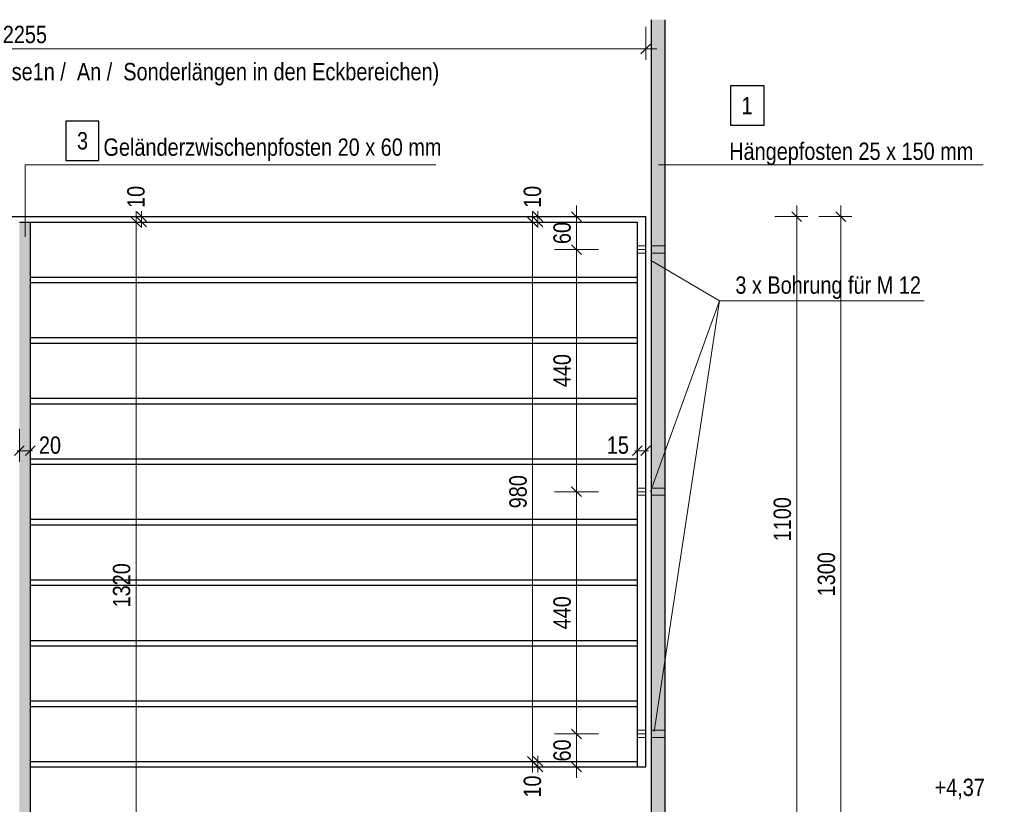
# Model space of a CAD drawing. Header units: millimetres. Extents: x 0 to 91, y -53.4 to 42.
# Tile 64 of 180: x 40.4 to 49.4, y -37.3 to -30.1. Entities that reach past the tile are written whole.
import ezdxf

# ---------------------------------------------------------------- set-up
doc = ezdxf.new("R2010")
doc.units = ezdxf.units.MM
doc.linetypes.add('DASHDOT', pattern=[1, 0.5, -0.25, 0, -0.25])
doc.linetypes.add('HIDDEN', pattern=[0.375, 0.25, -0.125])
doc.layers.add('Achsen', color=7, linetype='Continuous', lineweight=20)
doc.styles.add('Arial Narrow', font='ARIALN.TTF')
doc.dimstyles.new('Arch_Strakon_dimstyle', dxfattribs={"dimtxt": 1, "dimasz": 1, "dimexe": 1.25, "dimexo": 0.0625, "dimgap": 1, "dimtad": 0, "dimdec": 5, "dimzin": 12, "dimdsep": 46, "dimtxsty": 'Arial Narrow', "dimblk": 'Arrowhead_Tick', "dimsah": 1, "dimcen": 0, "dimse1": 1, "dimse2": 1, "dimclrd": 6, "dimclrt": 2, "dimazin": 0, "dimtfac": 1, "dimtdec": 4, "dimtmove": 0, "dimatfit": 3, "dimldrblk": 'NONE', "dimfxl": 1, "dimtvp": 1, "dimtolj": 1, "dimtzin": 0, "dimlwd": 13, "dimarcsym": 2})

# ---------------------------------------------------------------- blocks, each defined once
blk = doc.blocks.new('Arrowhead_Tick')
at = {"color": 0, "linetype": 'Continuous', "lineweight": -2}
for p, q in [((0, 20), (0, -10)), ((-1, 0), (0, 0)), ((10, 0), (0, 0))]:
    blk.add_line(p, q, dxfattribs=at)
at = {"color": 2, "linetype": 'Continuous', "lineweight": 35}
blk.add_line((4.42, 4.42), (-4.42, -4.42), dxfattribs=at)
blk = doc.blocks.new('*D262')
at = {"color": 6, "linetype": 'Continuous', "lineweight": 13}
blk.add_line((47.5009, -37.4034), (47.5009, -31.9234), dxfattribs=at)
at = {"layer": 'Defpoints', "color": 0}
for p in [(46.129, -31.9134), (47.5009, -31.9134), (49.2523, -37.4134)]:
    blk.add_point(p, dxfattribs=at)
at = {"color": 6, "lineweight": 13, "xscale": 0.01, "yscale": 0.01, "zscale": 0.01}
for p, rotation in [((47.5009, -31.9134), 90), ((47.5009, -37.4134), 270)]:
    blk.add_blockref('Arrowhead_Tick', p, dxfattribs=dict(at, rotation=rotation))
at = {"color": 2, "lineweight": 18, "insert": (47.3705, -34.6634), "char_height": 0.1575, "attachment_point": 5, "rotation": 90, "style": 'Arial Narrow'}
blk.add_mtext('\\A1;1100', dxfattribs=at)
blk = doc.blocks.new('_None')
blk = doc.blocks.new('*D263')
at = {"color": 6, "linetype": 'Continuous', "lineweight": 13}
blk.add_line((47.9009, -38.4034), (47.9009, -31.9234), dxfattribs=at)
at = {"layer": 'Defpoints', "color": 0}
for p in [(46.129, -31.9134), (47.9009, -31.9134), (46.6445, -38.4134)]:
    blk.add_point(p, dxfattribs=at)
at = {"color": 6, "lineweight": 13, "xscale": 0.01, "yscale": 0.01, "zscale": 0.01}
for p, rotation in [((47.9009, -31.9134), 90), ((47.9009, -38.4134), 270)]:
    blk.add_blockref('Arrowhead_Tick', p, dxfattribs=dict(at, rotation=rotation))
at = {"color": 2, "lineweight": 18, "insert": (47.7705, -35.1634), "char_height": 0.1575, "attachment_point": 5, "rotation": 90, "style": 'Arial Narrow'}
blk.add_mtext('\\A1;1300', dxfattribs=at)
blk = doc.blocks.new('*D264')
at = {"color": 6, "linetype": 'Continuous', "lineweight": 13}
for p, q in [((45.1509, -36.8534), (45.1509, -36.8434)), ((45.1509, -36.9134), (45.1509, -36.8634)), ((45.1509, -36.9234), (45.1509, -36.9334))]:
    blk.add_line(p, q, dxfattribs=at)
at = {"layer": 'Defpoints', "color": 0}
for p in [(45.1509, -36.8634), (46.054, -36.8634), (46.054, -36.9134)]:
    blk.add_point(p, dxfattribs=at)
at = {"color": 6, "lineweight": 13, "xscale": 0.01, "yscale": 0.01, "zscale": 0.01}
for p, rotation in [((45.1509, -36.9134), 90), ((45.1509, -36.8634), 270)]:
    blk.add_blockref('Arrowhead_Tick', p, dxfattribs=dict(at, rotation=rotation))
at = {"color": 2, "lineweight": 35, "insert": (45.1009, -37.0914), "char_height": 0.1575, "attachment_point": 5, "rotation": 90, "style": 'Arial Narrow'}
blk.add_mtext('\\A1;10', dxfattribs=at)
blk = doc.blocks.new('*D265')
at = {"color": 6, "linetype": 'Continuous', "lineweight": 13}
blk.add_line((45.1009, -36.8534), (45.1009, -31.9734), dxfattribs=at)
at = {"layer": 'Defpoints', "color": 0}
for p in [(45.1009, -31.9634), (46.054, -31.9634), (46.054, -36.8634)]:
    blk.add_point(p, dxfattribs=at)
at = {"color": 6, "lineweight": 13, "xscale": 0.01, "yscale": 0.01, "zscale": 0.01}
for p, rotation in [((45.1009, -31.9634), 90), ((45.1009, -36.8634), 270)]:
    blk.add_blockref('Arrowhead_Tick', p, dxfattribs=dict(at, rotation=rotation))
at = {"color": 2, "lineweight": 35, "insert": (44.9705, -34.4134), "char_height": 0.1575, "attachment_point": 5, "rotation": 90, "style": 'Arial Narrow'}
blk.add_mtext('\\A1;980', dxfattribs=at)
blk = doc.blocks.new('*D266')
at = {"color": 6, "linetype": 'Continuous', "lineweight": 13}
for p, q in [((45.1509, -31.9034), (45.1509, -31.8934)), ((45.1509, -31.9634), (45.1509, -31.9134)), ((45.1509, -31.9734), (45.1509, -31.9834))]:
    blk.add_line(p, q, dxfattribs=at)
at = {"layer": 'Defpoints', "color": 0}
for p in [(45.1509, -31.9134), (46.129, -31.9134), (46.054, -31.9634)]:
    blk.add_point(p, dxfattribs=at)
at = {"color": 6, "lineweight": 13, "xscale": 0.01, "yscale": 0.01, "zscale": 0.01}
for p, rotation in [((45.1509, -31.9634), 90), ((45.1509, -31.9134), 270)]:
    blk.add_blockref('Arrowhead_Tick', p, dxfattribs=dict(at, rotation=rotation))
at = {"color": 2, "lineweight": 35, "insert": (45.1009, -31.7354), "char_height": 0.1575, "attachment_point": 5, "rotation": 90, "style": 'Arial Narrow'}
blk.add_mtext('\\A1;10', dxfattribs=at)
blk = doc.blocks.new('*D267')
at = {"color": 6, "linetype": 'Continuous', "lineweight": 13}
blk.add_line((34.864, -30.3908), (46.119, -30.3908), dxfattribs=at)
at = {"layer": 'Defpoints', "color": 0}
for p in [(46.129, -30.3908), (34.854, -31.9134), (46.129, -31.9134)]:
    blk.add_point(p, dxfattribs=at)
at = {"color": 6, "lineweight": 13, "xscale": 0.01, "yscale": 0.01, "zscale": 0.01}
blk.add_blockref('Arrowhead_Tick', (46.129, -30.3908), dxfattribs=at)
at = {"color": 6, "lineweight": 13, "xscale": 0.01, "yscale": 0.01, "zscale": 0.01, "rotation": 180}
blk.add_blockref('Arrowhead_Tick', (34.854, -30.3908), dxfattribs=at)
at = {"color": 2, "lineweight": 35, "insert": (40.4915, -30.2604), "char_height": 0.1575, "attachment_point": 5, "style": 'Arial Narrow'}
blk.add_mtext('\\A1;2255', dxfattribs=at)
blk = doc.blocks.new('*D269')
at = {"color": 6, "linetype": 'Continuous', "lineweight": 13}
for p, q in [((40.4315, -34.0408), (40.4215, -34.0408)), ((40.4415, -34.0408), (40.5415, -34.0408)), ((40.5515, -34.0408), (40.5615, -34.0408))]:
    blk.add_line(p, q, dxfattribs=at)
at = {"layer": 'Defpoints', "color": 0}
for p in [(40.4415, -31.9634), (40.5415, -31.9634), (40.5415, -34.0408)]:
    blk.add_point(p, dxfattribs=at)
at = {"color": 6, "lineweight": 13, "xscale": 0.01, "yscale": 0.01, "zscale": 0.01}
blk.add_blockref('Arrowhead_Tick', (40.4415, -34.0408), dxfattribs=at)
at = {"color": 6, "lineweight": 13, "xscale": 0.01, "yscale": 0.01, "zscale": 0.01, "rotation": 180}
blk.add_blockref('Arrowhead_Tick', (40.5415, -34.0408), dxfattribs=at)
at = {"color": 2, "lineweight": 35, "insert": (40.7195, -33.9908), "char_height": 0.1575, "attachment_point": 5, "style": 'Arial Narrow'}
blk.add_mtext('\\A1;20', dxfattribs=at)
blk = doc.blocks.new('*D270')
at = {"color": 6, "linetype": 'Continuous', "lineweight": 13}
for p, q in [((46.044, -34.0408), (46.034, -34.0408)), ((46.054, -34.0408), (46.129, -34.0408)), ((46.139, -34.0408), (46.149, -34.0408))]:
    blk.add_line(p, q, dxfattribs=at)
at = {"layer": 'Defpoints', "color": 0}
for p in [(46.129, -31.9134), (46.054, -31.9634), (46.129, -34.0408)]:
    blk.add_point(p, dxfattribs=at)
at = {"color": 6, "lineweight": 13, "xscale": 0.01, "yscale": 0.01, "zscale": 0.01}
blk.add_blockref('Arrowhead_Tick', (46.054, -34.0408), dxfattribs=at)
at = {"color": 6, "lineweight": 13, "xscale": 0.01, "yscale": 0.01, "zscale": 0.01, "rotation": 180}
blk.add_blockref('Arrowhead_Tick', (46.129, -34.0408), dxfattribs=at)
at = {"color": 2, "lineweight": 35, "insert": (45.8761, -33.9908), "char_height": 0.1575, "attachment_point": 5, "style": 'Arial Narrow'}
blk.add_mtext('\\A1;15', dxfattribs=at)
blk = doc.blocks.new('*D400')
at = {"color": 6, "linetype": 'Continuous', "lineweight": 13}
blk.add_line((45.5009, -36.6033), (45.5009, -34.4233), dxfattribs=at)
at = {"layer": 'Defpoints', "color": 0}
for p in [(45.5009, -34.4133), (46.054, -34.4133), (46.054, -36.6133)]:
    blk.add_point(p, dxfattribs=at)
at = {"color": 6, "lineweight": 13, "xscale": 0.01, "yscale": 0.01, "zscale": 0.01}
for p, rotation in [((45.5009, -34.4133), 90), ((45.5009, -36.6133), 270)]:
    blk.add_blockref('Arrowhead_Tick', p, dxfattribs=dict(at, rotation=rotation))
at = {"color": 2, "lineweight": 35, "insert": (45.3705, -35.5133), "char_height": 0.1575, "attachment_point": 5, "rotation": 90, "style": 'Arial Narrow'}
blk.add_mtext('\\A1;440', dxfattribs=at)
blk = doc.blocks.new('*D401')
at = {"color": 6, "linetype": 'Continuous', "lineweight": 13}
blk.add_line((45.5009, -34.4033), (45.5009, -32.2233), dxfattribs=at)
at = {"layer": 'Defpoints', "color": 0}
for p in [(45.5009, -32.2133), (46.054, -32.2133), (46.054, -34.4133)]:
    blk.add_point(p, dxfattribs=at)
at = {"color": 6, "lineweight": 13, "xscale": 0.01, "yscale": 0.01, "zscale": 0.01}
for p, rotation in [((45.5009, -32.2133), 90), ((45.5009, -34.4133), 270)]:
    blk.add_blockref('Arrowhead_Tick', p, dxfattribs=dict(at, rotation=rotation))
at = {"color": 2, "lineweight": 35, "insert": (45.3705, -33.3133), "char_height": 0.1575, "attachment_point": 5, "rotation": 90, "style": 'Arial Narrow'}
blk.add_mtext('\\A1;440', dxfattribs=at)
blk = doc.blocks.new('*D402')
at = {"color": 6, "linetype": 'Continuous', "lineweight": 13}
blk.add_line((45.5009, -32.2033), (45.5009, -31.9234), dxfattribs=at)
at = {"layer": 'Defpoints', "color": 0}
for p in [(45.5009, -31.9134), (46.129, -31.9134), (46.054, -32.2133)]:
    blk.add_point(p, dxfattribs=at)
at = {"color": 6, "lineweight": 13, "xscale": 0.01, "yscale": 0.01, "zscale": 0.01}
for p, rotation in [((45.5009, -31.9134), 90), ((45.5009, -32.2133), 270)]:
    blk.add_blockref('Arrowhead_Tick', p, dxfattribs=dict(at, rotation=rotation))
at = {"color": 2, "lineweight": 35, "insert": (45.3705, -32.0634), "char_height": 0.1575, "attachment_point": 5, "rotation": 90, "style": 'Arial Narrow'}
blk.add_mtext('\\A1;60', dxfattribs=at)
blk = doc.blocks.new('*D403')
at = {"color": 6, "linetype": 'Continuous', "lineweight": 13}
blk.add_line((45.5009, -36.9034), (45.5009, -36.6233), dxfattribs=at)
at = {"layer": 'Defpoints', "color": 0}
for p in [(45.5009, -36.6133), (46.054, -36.6133), (46.129, -36.9134)]:
    blk.add_point(p, dxfattribs=at)
at = {"color": 6, "lineweight": 13, "xscale": 0.01, "yscale": 0.01, "zscale": 0.01}
for p, rotation in [((45.5009, -36.6133), 90), ((45.5009, -36.9134), 270)]:
    blk.add_blockref('Arrowhead_Tick', p, dxfattribs=dict(at, rotation=rotation))
at = {"color": 2, "lineweight": 35, "insert": (45.3705, -36.7634), "char_height": 0.1575, "attachment_point": 5, "rotation": 90, "style": 'Arial Narrow'}
blk.add_mtext('\\A1;60', dxfattribs=at)
blk = doc.blocks.new('*D419')
at = {"color": 6, "linetype": 'Continuous', "lineweight": 13}
blk.add_line((41.5009, -38.5534), (41.5009, -31.9734), dxfattribs=at)
at = {"layer": 'Defpoints', "color": 0}
for p in [(40.5415, -31.9634), (41.5009, -31.9634), (40.594, -38.5634)]:
    blk.add_point(p, dxfattribs=at)
at = {"color": 6, "lineweight": 13, "xscale": 0.01, "yscale": 0.01, "zscale": 0.01}
for p, rotation in [((41.5009, -31.9634), 90), ((41.5009, -38.5634), 270)]:
    blk.add_blockref('Arrowhead_Tick', p, dxfattribs=dict(at, rotation=rotation))
at = {"color": 2, "lineweight": 35, "insert": (41.3705, -35.2634), "char_height": 0.1575, "attachment_point": 5, "rotation": 90, "style": 'Arial Narrow'}
blk.add_mtext('\\A1;1320', dxfattribs=at)
blk = doc.blocks.new('*D420')
at = {"color": 6, "linetype": 'Continuous', "lineweight": 13}
for p, q in [((41.5509, -31.9034), (41.5509, -31.8934)), ((41.5509, -31.9634), (41.5509, -31.9134)), ((41.5509, -31.9734), (41.5509, -31.9834))]:
    blk.add_line(p, q, dxfattribs=at)
at = {"layer": 'Defpoints', "color": 0}
for p in [(34.854, -31.9134), (41.5509, -31.9134), (40.5415, -31.9634)]:
    blk.add_point(p, dxfattribs=at)
at = {"color": 6, "lineweight": 13, "xscale": 0.01, "yscale": 0.01, "zscale": 0.01}
for p, rotation in [((41.5509, -31.9634), 90), ((41.5509, -31.9134), 270)]:
    blk.add_blockref('Arrowhead_Tick', p, dxfattribs=dict(at, rotation=rotation))
at = {"color": 2, "lineweight": 35, "insert": (41.5009, -31.7354), "char_height": 0.1575, "attachment_point": 5, "rotation": 90, "style": 'Arial Narrow'}
blk.add_mtext('\\A1;10', dxfattribs=at)

msp = doc.modelspace()

# ---------------------------------------------------------------- hatches: boundary and pattern name
at = {"lineweight": 25, "true_color": 0xcccccc}
for points in [[(46.3069825, -30.1251435), (46.3069825, -38.4134075), (46.1819825, -38.4134075), (46.1819825, -30.1251435)], [(40.5414825, -31.9634075), (40.5414825, -38.5634075), (40.4414825, -38.5634075), (40.4414825, -31.9634075)]]:
    msp.add_hatch(color=254, dxfattribs=at).paths.add_polyline_path(points)

# ---------------------------------------------------------------- linework, layer by layer
at = {"color": 5, "linetype": 'Continuous', "lineweight": 18}
for p, q in [((44.2231795, -31.4446189), (40.4930768, -31.4446189)), ((40.4930768, -31.4446189), (40.4930768, -32.0970745)), ((49.1949213, -31.4446189), (46.2460395, -31.4446189)), ((46.7989516, -32.6788596), (46.1737768, -32.3101668)), ((46.7989516, -32.6788596), (46.1737768, -34.4101129)), ((46.7989516, -32.6788596), (46.2058371, -36.5902096)), ((48.6584459, -32.6788596), (46.7989516, -32.6788596))]:
    msp.add_line(p, q, dxfattribs=at)
at = {"color": 6, "linetype": 'HIDDEN', "lineweight": 13, "ltscale": 0.5}
for p, q in [((46.0540487, -32.1808075), (46.1290487, -32.1808075)), ((46.1819825, -32.1808075), (46.3069825, -32.1808075)), ((46.0540487, -32.2460075), (46.1290487, -32.2460075)), ((46.1819825, -32.2460075), (46.3069825, -32.2460075)), ((46.0540487, -34.3808075), (46.1290487, -34.3808075)), ((46.1819825, -34.3808075), (46.3069825, -34.3808075)), ((46.0540487, -34.4460075), (46.1290487, -34.4460075)), ((46.1819825, -34.4460075), (46.3069825, -34.4460075)), ((46.0540487, -36.5808075), (46.1290487, -36.5808075)), ((46.0540487, -36.6460075), (46.1290487, -36.6460075)), ((46.1819825, -36.5808075), (46.3069825, -36.5808075)), ((46.1819825, -36.6460075), (46.3069825, -36.6460075))]:
    msp.add_line(p, q, dxfattribs=at)
at = {"color": 6, "linetype": 'DASHDOT', "lineweight": 13, "ltscale": 0.5}
for p, q in [((46.0540487, -32.2133075), (46.1290487, -32.2133075)), ((46.0540487, -34.4133075), (46.1290487, -34.4133075)), ((46.0540487, -36.6133075), (46.1290487, -36.6133075))]:
    msp.add_line(p, q, dxfattribs=at)
at = {"layer": 'Achsen', "color": 3, "linetype": 'Continuous', "lineweight": 25}
for p, q in [((46.1819825, -38.4134075), (46.1819825, -30.1251435)), ((46.3069825, -38.4134075), (46.3069825, -30.1251435)), ((47.2033689, -30.7261553), (46.8989025, -30.7261553)), ((46.8989025, -30.7261553), (46.8989025, -31.0836553)), ((47.2033689, -31.0836553), (47.2033689, -30.7261553)), ((41.1637058, -31.0464481), (40.8644808, -31.0464481)), ((40.8644808, -31.0464481), (40.8644808, -31.4039481)), ((41.1637058, -31.4039481), (41.1637058, -31.0464481)), ((46.8989025, -31.0836553), (47.2033689, -31.0836553)), ((40.8644808, -31.4039481), (41.1637058, -31.4039481)), ((34.8540156, -31.9134075), (46.1290487, -31.9134075)), ((46.1290487, -31.9634075), (46.1290487, -31.9134075)), ((40.4414825, -31.9634075), (40.5414825, -31.9634075)), ((40.5414825, -31.9634075), (46.0540487, -31.9634075)), ((40.5414825, -38.5634075), (40.5414825, -31.9634075)), ((46.0540487, -36.9134075), (46.0540487, -31.9634075)), ((46.1290487, -36.9134075), (46.1290487, -31.9634075)), ((40.5414825, -32.4634075), (46.0540487, -32.4634075)), ((40.5414825, -32.5134075), (46.0540487, -32.5134075)), ((40.5414825, -33.0134075), (46.0540487, -33.0134075)), ((40.5414825, -33.0634075), (46.0540487, -33.0634075)), ((40.5414825, -33.5634075), (46.0540487, -33.5634075)), ((40.5414825, -33.6134075), (46.0540487, -33.6134075)), ((40.5414825, -34.1134075), (46.0540487, -34.1134075)), ((40.5414825, -34.1634075), (46.0540487, -34.1634075)), ((40.5414825, -34.6634075), (46.0540487, -34.6634075)), ((40.5414825, -34.7134075), (46.0540487, -34.7134075)), ((40.5414825, -35.2134075), (46.0540487, -35.2134075)), ((40.5414825, -35.2634075), (46.0540487, -35.2634075)), ((40.5414825, -35.7634075), (46.0540487, -35.7634075)), ((40.5414825, -35.8134075), (46.0540487, -35.8134075)), ((40.5414825, -36.3134075), (46.0540487, -36.3134075)), ((40.5414825, -36.3634075), (46.0540487, -36.3634075)), ((40.5414825, -36.8634075), (46.0540487, -36.8634075)), ((40.5414825, -36.9134075), (46.0540487, -36.9134075)), ((46.0540487, -36.9134075), (46.1290487, -36.9134075))]:
    msp.add_line(p, q, dxfattribs=at)

# ---------------------------------------------------------------- texts
at = {"color": 2, "lineweight": 35, "style": 'Arial Narrow'}
for s, p in [('oberes Randprofil 60 x 10 mm', (37.9106965, -31.0703299)), ('Geländerzwischenpfosten 20 x 60 mm', (41.2052828, -31.3615425)), ('Hängepfosten 25 x 150 mm', (46.8874931, -31.3989886)), ('3 x Bohrung für M 12', (46.9432227, -32.6147391))]:
    msp.add_text(s, height=0.1575, dxfattribs=at).set_placement(p)
at = {"color": 2, "lineweight": 35, "insert": (48.7020873, -37.0196517), "char_height": 0.1575, "attachment_point": 1, "line_spacing_factor": 0.9, "style": 'Arial Narrow'}
msp.add_mtext(' +4,37', dxfattribs=at)
at = {"layer": 'Achsen', "color": 2, "lineweight": 35, "style": 'Arial Narrow'}
for s, p in [('(Geländerabmessungen variieren: Achse1n /  An /  Sonderlängen in den Eckbereichen)', (37.2831253, -30.6758474)), ('1', (46.9989025, -30.9836553)), ('3', (40.9644808, -31.3039481))]:
    msp.add_text(s, height=0.1575, dxfattribs=at).set_placement(p)

# ---------------------------------------------------------------- dimensions: what is measured, and where the dimension line sits
at = {"lineweight": 35}
for base, p1, p2, text, override, picture, middle in [((46.1290487, -30.3907713), (34.8540156, -31.9134075), (46.1290487, -31.9134075), '2255', {"dimscale": 0.01, "dimtxt": 15.75, "dimasz": 1, "dimgap": 5, "dimtad": 1, "dimjust": 0, "dimtih": 0, "dimtoh": 0, "dimdec": 3, "dimdsep": 46, "dimtxsty": 'Arial Narrow', "dimclrd": 6, "dimclrt": 2, "dimtix": 1, "dimtofl": 255, "dimtmove": 0, "dimatfit": 2, "dimfxl": 0, "dimfxlon": 0, "dimtvp": 31.746032, "dimlwd": 13}, '*D267', (40.4915322, -30.3907713)), ((46.1290487, -34.0407713), (46.0540487, -31.9634075), (46.1290487, -31.9134075), '15', {"dimscale": 0.01, "dimtxt": 15.75, "dimasz": 1, "dimgap": 5, "dimtad": 1, "dimjust": 0, "dimtih": 0, "dimtoh": 0, "dimdec": 3, "dimdsep": 46, "dimtxsty": 'Arial Narrow', "dimclrd": 6, "dimclrt": 2, "dimtix": 0, "dimtofl": 255, "dimtmove": 2, "dimatfit": 2, "dimfxl": 0, "dimfxlon": 0, "dimtvp": 31.746032, "dimlwd": 13}, '*D270', (45.8760737, -33.9907713)), ((40.5414825, -34.0407713), (40.4414825, -31.9634075), (40.5414825, -31.9634075), '20', {"dimscale": 0.01, "dimtxt": 15.75, "dimasz": 1, "dimgap": 5, "dimtad": 1, "dimjust": 4, "dimtih": 0, "dimtoh": 0, "dimdec": 3, "dimdsep": 46, "dimtxsty": 'Arial Narrow', "dimclrd": 6, "dimclrt": 2, "dimtix": 0, "dimtofl": 255, "dimtmove": 2, "dimatfit": 2, "dimfxl": 0, "dimfxlon": 0, "dimtvp": 31.746032, "dimlwd": 13}, '*D269', (40.7194575, -33.9907713))]:
    dim = msp.add_linear_dim(base=base, p1=p1, p2=p2, text=text, dimstyle='Arch_Strakon_dimstyle', override=override, dxfattribs=at)
    dim.commit()
    dim.dimension.update_dxf_attribs({"geometry": picture, "text_midpoint": middle, "dimtype": 160})
for base, p1, p2, text, override, picture, middle in [((41.5509123, -31.9134075), (40.5414825, -31.9634075), (34.8540156, -31.9134075), '10', {"dimscale": 0.01, "dimtxt": 15.75, "dimasz": 1, "dimgap": 5, "dimtad": 1, "dimjust": 4, "dimtih": 0, "dimtoh": 0, "dimdec": 3, "dimdsep": 46, "dimtxsty": 'Arial Narrow', "dimclrd": 6, "dimclrt": 2, "dimtix": 0, "dimtofl": 255, "dimtmove": 2, "dimatfit": 2, "dimfxl": 0, "dimfxlon": 0, "dimtvp": 31.746032, "dimlwd": 13}, '*D420', (41.5009123, -31.7354325)), ((45.1509123, -31.9134075), (46.0540487, -31.9634075), (46.1290487, -31.9134075), '10', {"dimscale": 0.01, "dimtxt": 15.75, "dimasz": 1, "dimgap": 5, "dimtad": 1, "dimjust": 4, "dimtih": 0, "dimtoh": 0, "dimdec": 3, "dimdsep": 46, "dimtxsty": 'Arial Narrow', "dimclrd": 6, "dimclrt": 2, "dimtix": 0, "dimtofl": 255, "dimtmove": 2, "dimatfit": 2, "dimfxl": 0, "dimfxlon": 0, "dimtvp": 31.746032, "dimlwd": 13}, '*D266', (45.1009123, -31.7354325)), ((45.5009123, -31.9134075), (46.0540487, -32.2133075), (46.1290487, -31.9134075), '60', {"dimscale": 0.01, "dimtxt": 15.75, "dimasz": 1, "dimgap": 5, "dimtad": 1, "dimjust": 0, "dimtih": 0, "dimtoh": 0, "dimdec": 3, "dimdsep": 46, "dimtxsty": 'Arial Narrow', "dimclrd": 6, "dimclrt": 2, "dimtix": 1, "dimtofl": 255, "dimtmove": 0, "dimatfit": 2, "dimfxl": 0, "dimfxlon": 0, "dimtvp": 31.746032, "dimlwd": 13}, '*D402', (45.5009123, -32.0633575)), ((41.5009123, -31.9634075), (40.5939825, -38.5634075), (40.5414825, -31.9634075), '1320', {"dimscale": 0.01, "dimtxt": 15.75, "dimasz": 1, "dimgap": 5, "dimtad": 1, "dimjust": 0, "dimtih": 0, "dimtoh": 0, "dimdec": 3, "dimdsep": 46, "dimtxsty": 'Arial Narrow', "dimclrd": 6, "dimclrt": 2, "dimtix": 1, "dimtofl": 255, "dimtmove": 0, "dimatfit": 2, "dimfxl": 0, "dimfxlon": 0, "dimtvp": 31.746032, "dimlwd": 13}, '*D419', (41.5009123, -35.2634075)), ((45.1009123, -31.9634075), (46.0540487, -36.8634075), (46.0540487, -31.9634075), '980', {"dimscale": 0.01, "dimtxt": 15.75, "dimasz": 1, "dimgap": 5, "dimtad": 1, "dimjust": 0, "dimtih": 0, "dimtoh": 0, "dimdec": 3, "dimdsep": 46, "dimtxsty": 'Arial Narrow', "dimclrd": 6, "dimclrt": 2, "dimtix": 1, "dimtofl": 255, "dimtmove": 0, "dimatfit": 2, "dimfxl": 0, "dimfxlon": 0, "dimtvp": 31.746032, "dimlwd": 13}, '*D265', (45.1009123, -34.4134075)), ((45.5009123, -32.2133075), (46.0540487, -34.4133075), (46.0540487, -32.2133075), '440', {"dimscale": 0.01, "dimtxt": 15.75, "dimasz": 1, "dimgap": 5, "dimtad": 1, "dimjust": 0, "dimtih": 0, "dimtoh": 0, "dimdec": 3, "dimdsep": 46, "dimtxsty": 'Arial Narrow', "dimclrd": 6, "dimclrt": 2, "dimtix": 1, "dimtofl": 255, "dimtmove": 0, "dimatfit": 2, "dimfxl": 0, "dimfxlon": 0, "dimtvp": 31.746032, "dimlwd": 13}, '*D401', (45.5009123, -33.3133075)), ((45.5009123, -34.4133075), (46.0540487, -36.6133075), (46.0540487, -34.4133075), '440', {"dimscale": 0.01, "dimtxt": 15.75, "dimasz": 1, "dimgap": 5, "dimtad": 1, "dimjust": 0, "dimtih": 0, "dimtoh": 0, "dimdec": 3, "dimdsep": 46, "dimtxsty": 'Arial Narrow', "dimclrd": 6, "dimclrt": 2, "dimtix": 1, "dimtofl": 255, "dimtmove": 0, "dimatfit": 2, "dimfxl": 0, "dimfxlon": 0, "dimtvp": 31.746032, "dimlwd": 13}, '*D400', (45.5009123, -35.5133075)), ((45.5009123, -36.6133075), (46.1290487, -36.9134075), (46.0540487, -36.6133075), '60', {"dimscale": 0.01, "dimtxt": 15.75, "dimasz": 1, "dimgap": 5, "dimtad": 1, "dimjust": 0, "dimtih": 0, "dimtoh": 0, "dimdec": 3, "dimdsep": 46, "dimtxsty": 'Arial Narrow', "dimclrd": 6, "dimclrt": 2, "dimtix": 1, "dimtofl": 255, "dimtmove": 0, "dimatfit": 2, "dimfxl": 0, "dimfxlon": 0, "dimtvp": 31.746032, "dimlwd": 13}, '*D403', (45.5009123, -36.7633575)), ((45.1509123, -36.8634075), (46.0540487, -36.9134075), (46.0540487, -36.8634075), '10', {"dimscale": 0.01, "dimtxt": 15.75, "dimasz": 1, "dimgap": 5, "dimtad": 1, "dimjust": 0, "dimtih": 0, "dimtoh": 0, "dimdec": 3, "dimdsep": 46, "dimtxsty": 'Arial Narrow', "dimclrd": 6, "dimclrt": 2, "dimtix": 0, "dimtofl": 255, "dimtmove": 2, "dimatfit": 2, "dimfxl": 0, "dimfxlon": 0, "dimtvp": 31.746032, "dimlwd": 13}, '*D264', (45.1009123, -37.0913825))]:
    dim = msp.add_linear_dim(base=base, p1=p1, p2=p2, angle=90, text=text, dimstyle='Arch_Strakon_dimstyle', override=override, dxfattribs=at)
    dim.commit()
    dim.dimension.update_dxf_attribs({"geometry": picture, "text_midpoint": middle, "dimtype": 160})
at = {"lineweight": 18}
for base, p1, text, picture, middle in [((47.5009123, -31.9134075), (49.2523121, -37.4134017), '1100', '*D262', (47.5009123, -34.6634046)), ((47.9009123, -31.9134075), (46.6444825, -38.4134017), '1300', '*D263', (47.9009123, -35.1634046))]:
    dim = msp.add_linear_dim(base=base, p1=p1, p2=(46.1290487, -31.9134075), angle=90, text=text, dimstyle='Arch_Strakon_dimstyle', override={"dimscale": 0.01, "dimtxt": 15.75, "dimasz": 1, "dimgap": 5, "dimtad": 1, "dimjust": 0, "dimtih": 0, "dimtoh": 0, "dimdec": 3, "dimdsep": 46, "dimtxsty": 'Arial Narrow', "dimclrd": 6, "dimclrt": 2, "dimtix": 1, "dimtofl": 255, "dimtmove": 0, "dimatfit": 2, "dimfxl": 0, "dimfxlon": 0, "dimtvp": 31.746032, "dimlwd": 13}, dxfattribs=at)
    dim.commit()
    dim.dimension.update_dxf_attribs({"geometry": picture, "text_midpoint": middle, "dimtype": 160})

doc.saveas('drawing.dxf')
